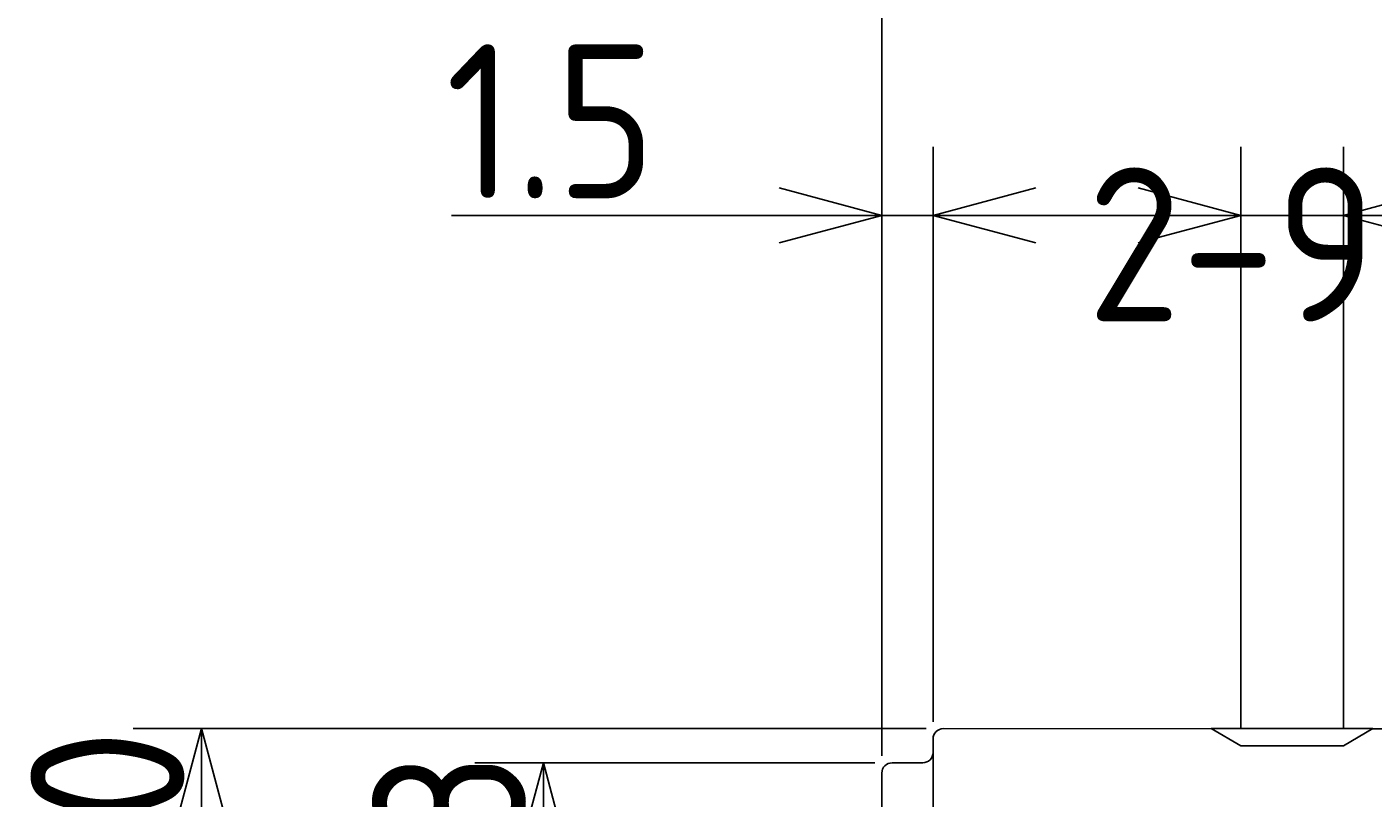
# Model space of a CAD drawing. Extents: x 100 to 249, y 98 to 171.
# Tile 2 of 9: x 100 to 139, y 128 to 151. Entities that reach past the tile are written whole.
import ezdxf

# ---------------------------------------------------------------- set-up
doc = ezdxf.new("R2010")
doc.units = 0
doc.header["$LTSCALE"] = 0.2
doc.layers.get('0').update_dxf_attribs({"linetype": 'CONTINUOUS'})
doc.layers.get('DEFPOINTS').update_dxf_attribs({"linetype": 'CONTINUOUS'})
doc.layers.add('18-0-CON', color=3, linetype='CONTINUOUS')
doc.layers.add('35-0-CON', color=7, linetype='CONTINUOUS')
doc.styles.add('DIMENSION', font='isocp.shx', dxfattribs={"bigfont": 'bigfont.shx'})
doc.dimstyles.get("Standard").update_dxf_attribs({"dimtxt": 0.18, "dimasz": 0.18, "dimexe": 0.18, "dimexo": 0.0625, "dimgap": 0.09, "dimtad": 0, "dimtih": 1, "dimtoh": 1, "dimzin": 0, "dimcen": 0.09, "dimazin": 3, "dimtfac": 1, "dimtofl": 0, "dimtmove": 0, "dimatfit": 3})

# ---------------------------------------------------------------- blocks, each defined once
blk = doc.blocks.new('_OPEN30')
at = {"color": 0, "linetype": 'BYBLOCK'}
for p, q in [((-1, 0.268), (0, 0)), ((0, 0), (-1, -0.268)), ((0, 0), (-1, 0))]:
    blk.add_line(p, q, dxfattribs=at)
blk = doc.blocks.new('*U83')
at = {"layer": '18-0-CON', "color": 161, "style": 'DIMENSION'}
blk.add_text('68.1', height=4.5, dxfattribs=at).set_placement((154.135, 155.5))
blk = doc.blocks.new('*D82')
at = {"layer": '18-0-CON', "color": 161}
for p, q in [((124.9, 129.2), (124.9, 157)), ((193, 130.493), (193, 157)), ((127.9, 155), (190, 155))]:
    blk.add_line(p, q, dxfattribs=at)
at = {"layer": 'DEFPOINTS', "color": 0}
for p in [(193, 155), (193, 129.993), (124.9, 128.7)]:
    blk.add_point(p, dxfattribs=at)
at = {"layer": '18-0-CON'}
blk.add_blockref('*U83', (0, 0), dxfattribs=at)
at = {"layer": '18-0-CON', "color": 161, "xscale": 3, "yscale": 3, "zscale": 3, "rotation": 180}
blk.add_blockref('_OPEN30', (124.9, 155), dxfattribs=at)
at = {"layer": '18-0-CON', "color": 161, "xscale": 3, "yscale": 3, "zscale": 3}
blk.add_blockref('_OPEN30', (193, 155), dxfattribs=at)
blk = doc.blocks.new('*U89')
at = {"layer": '18-0-CON', "color": 161, "style": 'DIMENSION'}
blk.add_text('(103.1)', height=4.5, dxfattribs=at).set_placement((168.575, 165.725))
blk = doc.blocks.new('*D88')
at = {"layer": '18-0-CON', "color": 161}
for p, q in [((124.9, 129.2), (124.9, 167)), ((228, 126.55), (228, 167)), ((225, 165), (127.9, 165))]:
    blk.add_line(p, q, dxfattribs=at)
at = {"layer": 'DEFPOINTS', "color": 0}
for p in [(124.9, 165), (124.9, 128.7), (228, 126.05)]:
    blk.add_point(p, dxfattribs=at)
at = {"layer": '18-0-CON'}
blk.add_blockref('*U89', (0, 0), dxfattribs=at)
at = {"layer": '18-0-CON', "color": 161, "xscale": 3, "yscale": 3, "zscale": 3, "rotation": 180}
blk.add_blockref('_OPEN30', (124.9, 165), dxfattribs=at)
at = {"layer": '18-0-CON', "color": 161, "xscale": 3, "yscale": 3, "zscale": 3}
blk.add_blockref('_OPEN30', (228, 165), dxfattribs=at)
blk = doc.blocks.new('*U91')
at = {"layer": '18-0-CON', "color": 161, "style": 'DIMENSION'}
blk.add_text('∅10', height=4.5, rotation=90, dxfattribs=at).set_placement((104.5, 120.273))
blk = doc.blocks.new('*D90')
at = {"layer": '18-0-CON', "color": 161}
for p, q in [((126.2, 130), (103, 130)), ((105, 127), (105, 123)), ((126.2, 120), (103, 120))]:
    blk.add_line(p, q, dxfattribs=at)
at = {"layer": 'DEFPOINTS', "color": 0}
for p in [(126.7, 130), (105, 120), (126.7, 120)]:
    blk.add_point(p, dxfattribs=at)
at = {"layer": '18-0-CON'}
blk.add_blockref('*U91', (0, 0), dxfattribs=at)
at = {"layer": '18-0-CON', "color": 161, "xscale": 3, "yscale": 3, "zscale": 3}
for p, rotation in [((105, 130), 90), ((105, 120), 270)]:
    blk.add_blockref('_OPEN30', p, dxfattribs=dict(at, rotation=rotation))
blk = doc.blocks.new('*U105')
at = {"layer": '18-0-CON', "color": 161, "style": 'DIMENSION'}
blk.add_text('∅8', height=4.5, rotation=90, dxfattribs=at).set_placement((114.5, 121.4))
blk = doc.blocks.new('*D104')
at = {"layer": '18-0-CON', "color": 161}
for p, q in [((124.7, 129), (113, 129)), ((115, 124), (115, 126)), ((124.7, 121), (113, 121))]:
    blk.add_line(p, q, dxfattribs=at)
at = {"layer": 'DEFPOINTS', "color": 0}
for p in [(115, 129), (125.2, 129), (125.2, 121)]:
    blk.add_point(p, dxfattribs=at)
at = {"layer": '18-0-CON'}
blk.add_blockref('*U105', (0, 0), dxfattribs=at)
at = {"layer": '18-0-CON', "color": 161, "xscale": 3, "yscale": 3, "zscale": 3}
for p, rotation in [((115, 129), 90), ((115, 121), 270)]:
    blk.add_blockref('_OPEN30', p, dxfattribs=dict(at, rotation=rotation))
blk = doc.blocks.new('*U107')
at = {"layer": '18-0-CON', "color": 161, "style": 'DIMENSION'}
blk.add_text('1.5', height=4.5, dxfattribs=at).set_placement((112.139, 145.5))
blk = doc.blocks.new('*D106')
at = {"layer": '18-0-CON', "color": 161}
for p, q in [((124.9, 129.2), (124.9, 147)), ((126.4, 130.2), (126.4, 147)), ((121.9, 145), (112.314, 145)), ((126.4, 145), (124.9, 145)), ((129.4, 145), (132.4, 145))]:
    blk.add_line(p, q, dxfattribs=at)
at = {"layer": 'DEFPOINTS', "color": 0}
for p in [(126.4, 145), (126.4, 129.7), (124.9, 128.7)]:
    blk.add_point(p, dxfattribs=at)
at = {"layer": '18-0-CON'}
blk.add_blockref('*U107', (0, 0), dxfattribs=at)
at = {"layer": '18-0-CON', "color": 161, "xscale": 3, "yscale": 3, "zscale": 3}
blk.add_blockref('_OPEN30', (124.9, 145), dxfattribs=at)
at = {"layer": '18-0-CON', "color": 161, "xscale": 3, "yscale": 3, "zscale": 3, "rotation": 180}
blk.add_blockref('_OPEN30', (126.4, 145), dxfattribs=at)
blk = doc.blocks.new('*U151')
at = {"layer": '18-0-CON', "color": 161, "style": 'DIMENSION'}
blk.add_text('1.5', height=4.5, dxfattribs=at).set_placement((112.139, 145.5))
blk = doc.blocks.new('*D150')
at = {"layer": '18-0-CON', "color": 161}
for p, q in [((124.9, 129.2), (124.9, 147)), ((126.4, 130.2), (126.4, 147)), ((121.9, 145), (112.314, 145)), ((126.4, 145), (124.9, 145)), ((129.4, 145), (132.4, 145))]:
    blk.add_line(p, q, dxfattribs=at)
at = {"layer": 'DEFPOINTS', "color": 0}
for p in [(126.4, 145), (126.4, 129.7), (124.9, 128.7)]:
    blk.add_point(p, dxfattribs=at)
at = {"layer": '18-0-CON'}
blk.add_blockref('*U151', (0, 0), dxfattribs=at)
at = {"layer": '18-0-CON', "color": 161, "xscale": 3, "yscale": 3, "zscale": 3}
blk.add_blockref('_OPEN30', (124.9, 145), dxfattribs=at)
at = {"layer": '18-0-CON', "color": 161, "xscale": 3, "yscale": 3, "zscale": 3, "rotation": 180}
blk.add_blockref('_OPEN30', (126.4, 145), dxfattribs=at)
blk = doc.blocks.new('*D152')
at = {"layer": '18-0-CON', "color": 161}
for p, q in [((126.4, 130.2), (126.4, 147)), ((135.4, 130), (135.4, 147)), ((126.4, 145), (123.4, 145)), ((126.4, 145), (135.4, 145)), ((135.4, 145), (138.4, 145))]:
    blk.add_line(p, q, dxfattribs=at)
at = {"layer": 'DEFPOINTS', "color": 0}
for p in [(135.4, 145), (126.4, 129.7), (135.4, 129.5)]:
    blk.add_point(p, dxfattribs=at)
at = {"layer": '18-0-CON', "color": 161, "style": 'DIMENSION'}
blk.add_text('2-9', height=4.5, dxfattribs=at).set_placement((130.9, 141.9))
blk = doc.blocks.new('_NONE')
blk = doc.blocks.new('*U154')
at = {"layer": '18-0-CON', "color": 161, "style": 'DIMENSION'}
blk.add_text('2-3', height=4.5, dxfattribs=at).set_placement((144.339, 145.5))
blk = doc.blocks.new('*D153')
at = {"layer": '18-0-CON', "color": 161}
for p, q in [((135.4, 130), (135.4, 147)), ((138.4, 130), (138.4, 147)), ((132.4, 145), (129.4, 145)), ((135.4, 145), (138.4, 145)), ((141.4, 145), (153.801, 145))]:
    blk.add_line(p, q, dxfattribs=at)
at = {"layer": 'DEFPOINTS', "color": 0}
for p in [(138.4, 145), (135.4, 129.5), (138.4, 129.5)]:
    blk.add_point(p, dxfattribs=at)
at = {"layer": '18-0-CON'}
blk.add_blockref('*U154', (0, 0), dxfattribs=at)
at = {"layer": '18-0-CON', "color": 161, "xscale": 3, "yscale": 3, "zscale": 3}
blk.add_blockref('_OPEN30', (135.4, 145), dxfattribs=at)
at = {"layer": '18-0-CON', "color": 161, "xscale": 3, "yscale": 3, "zscale": 3, "rotation": 180}
blk.add_blockref('_OPEN30', (138.4, 145), dxfattribs=at)

msp = doc.modelspace()

# ---------------------------------------------------------------- linework, layer by layer
at = {"layer": '18-0-CON'}
msp.add_line((134.53404, 130), (139.26609, 130), dxfattribs=at)
at = {"layer": '35-0-CON'}
for p, q in [((126.70006, 130), (134.53934, 129.99694)), ((135.40006, 129.5), (134.53404, 130)), ((139.26609, 130), (138.40006, 129.5)), ((139.2576, 129.9951), (192.50139, 129.97433)), ((126.40006, 129.7), (126.40006, 120.3)), ((138.40006, 129.5), (135.40006, 129.5)), ((125.20006, 129), (126.10006, 129)), ((124.90006, 128.7), (124.90006, 121.3))]:
    msp.add_line(p, q, dxfattribs=at)
for centre, start, end in [((126.70006, 129.7), 90, 180), ((126.10006, 129.3), 270, 0), ((125.20006, 128.7), 90, 180)]:
    msp.add_arc(centre, 0.3, start, end, dxfattribs=at)

# ---------------------------------------------------------------- dimensions: what is measured, and where the dimension line sits
at = {"layer": '18-0-CON'}
for base, p1, p2, override, picture, middle in [((124.90006, 165), (228.00003, 126.05026), (124.90006, 128.7), {"dimscale": 1, "dimpost": '(<>)'}, '*D88', (176.45005, 167.975)), ((193.00007, 155), (124.90006, 128.7), (193.00007, 129.99309), {"dimscale": 1}, '*D82', (158.95007, 157.75)), ((138.40006, 145.00001), (135.40006, 129.50001), (138.40006, 129.50001), {"dimscale": 1, "dimpost": '2-<>', "dimtol": 0, "dimtp": 0.1, "dimtm": 0}, '*D153', (149.1004, 147.75046)), ((126.40006, 145.00001), (124.90006, 128.70001), (126.40006, 129.70001), {"dimscale": 1, "dimjust": 1, "dimtol": 0, "dimtp": 0.1, "dimtm": 0}, '*D150', (115.60687, 147.75001)), ((126.40006, 145), (124.90006, 128.7), (126.40006, 129.7), {"dimscale": 1, "dimjust": 1, "dimtol": 0, "dimtp": 0.1, "dimtm": 0}, '*D106', (115.60687, 147.75)), ((135.40006, 145.00001), (126.40006, 129.70001), (135.40006, 129.50001), {"dimscale": 1, "dimpost": '2-<>', "dimblk1": 'NONE', "dimblk2": 'NONE', "dimsah": 1, "dimtol": 0, "dimtp": 0.1, "dimtm": 0, "dimtix": 1}, '*D152', (130.90006, 147.75046))]:
    dim = msp.add_linear_dim(base=base, p1=p1, p2=p2, dimstyle='Standard', override=override, dxfattribs=at)
    dim.commit()
    dim.dimension.update_dxf_attribs({"geometry": picture, "text_midpoint": middle})
for base, p1, p2, override, picture, middle in [((105, 120), (126.70006, 130), (126.70006, 120), {"dimscale": 1, "dimpost": '%%c<>'}, '*D90', (102.25, 125)), ((115, 129), (125.20006, 121), (125.20006, 129), {"dimscale": 1, "dimpost": '%%c<>', "dimtol": 0, "dimtp": 0.1, "dimtm": 0}, '*D104', (112.25, 125))]:
    dim = msp.add_linear_dim(base=base, p1=p1, p2=p2, angle=90, dimstyle='Standard', override=override, dxfattribs=at)
    dim.commit()
    dim.dimension.update_dxf_attribs({"geometry": picture, "text_midpoint": middle})

doc.saveas('drawing.dxf')
